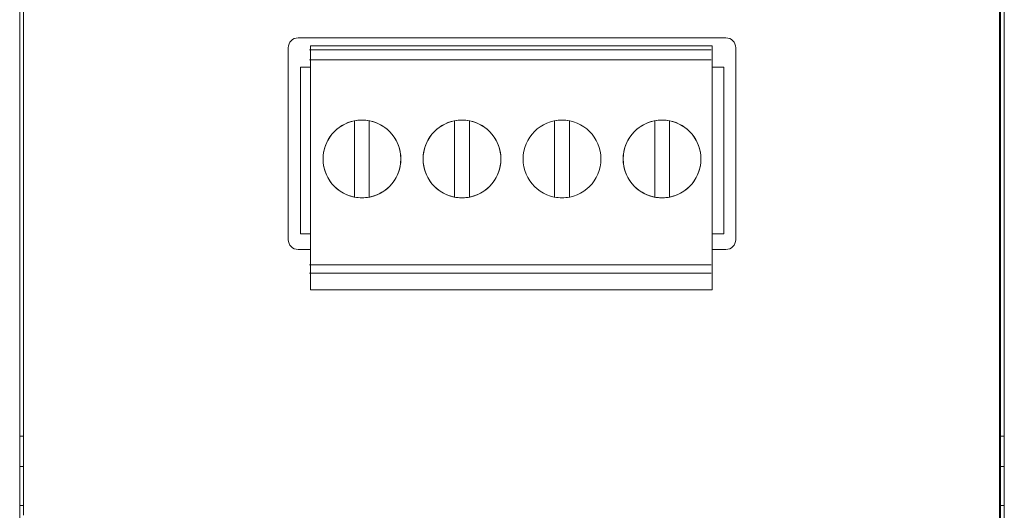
# Model space of a CAD drawing. Header units: millimetres. Extents: x 0 to 420, y 0 to 297.
# Tile 7 of 8: x 312 to 362, y 172 to 197. Entities that reach past the tile are written whole.
import ezdxf

# ---------------------------------------------------------------- set-up
doc = ezdxf.new("R2010")
doc.units = ezdxf.units.MM
doc.layers.get('0').update_dxf_attribs({"linetype": 'CONTINUOUS', "lineweight": 13})
doc.layers.add('Dimension', color=2, linetype='CONTINUOUS', lineweight=9)

msp = doc.modelspace()

# ---------------------------------------------------------------- linework, layer by layer
at = {"linetype": 'Continuous'}
for p, q in [((311.85, 209), (311.85, 175.522)), ((361.85, 209), (361.85, 175.522)), ((361.6, 206.646), (361.6, 125.603)), ((312.05, 171.522), (312.05, 206.42)), ((361.65, 125.478), (361.65, 206.42)), ((326.61, 195.356), (326.61, 182.956)), ((326.61, 195.356), (347.01, 195.356)), ((347.01, 195.356), (347.01, 182.956)), ((347.56, 194.276), (347.01, 194.276)), ((347.61, 194.276), (347.56, 194.276)), ((347.61, 194.276), (347.61, 185.806)), ((328.855, 191.545), (328.855, 187.667)), ((328.855, 191.545), (328.855, 187.667)), ((328.855, 191.545), (328.855, 187.667)), ((329.605, 191.545), (329.605, 187.667)), ((329.605, 191.545), (329.605, 187.667)), ((329.605, 191.545), (329.605, 187.667)), ((333.935, 191.545), (333.935, 187.667)), ((333.935, 191.545), (333.935, 187.667)), ((333.935, 191.545), (333.935, 187.667)), ((333.935, 191.545), (333.935, 187.667)), ((334.685, 191.545), (334.685, 187.667)), ((334.685, 191.545), (334.685, 187.667)), ((334.685, 191.545), (334.685, 187.667)), ((334.685, 191.545), (334.685, 187.667)), ((339.015, 191.545), (339.015, 187.667)), ((339.015, 191.545), (339.015, 187.667)), ((339.015, 191.545), (339.015, 187.667)), ((339.015, 191.545), (339.015, 187.667)), ((339.015, 191.545), (339.015, 187.667)), ((339.765, 191.545), (339.765, 187.667)), ((339.765, 191.545), (339.765, 187.667)), ((339.765, 191.545), (339.765, 187.667)), ((339.765, 191.545), (339.765, 187.667)), ((339.765, 191.545), (339.765, 187.667)), ((344.095, 191.545), (344.095, 187.667)), ((344.095, 191.545), (344.095, 187.667)), ((344.095, 191.545), (344.095, 187.667)), ((344.095, 191.545), (344.095, 187.667)), ((344.845, 191.545), (344.845, 187.667)), ((344.845, 191.545), (344.845, 187.667)), ((344.845, 191.545), (344.845, 187.667)), ((344.845, 191.545), (344.845, 187.667)), ((347.56, 185.806), (347.01, 185.806)), ((347.61, 185.806), (347.56, 185.806)), ((326.61, 182.956), (347.01, 182.956)), ((311.85, 173.993), (311.85, 175.522)), ((312.05, 175.522), (311.85, 175.522)), ((361.85, 175.522), (361.65, 175.522)), ((361.85, 175.522), (361.85, 173.993)), ((311.85, 173.993), (311.85, 122.992)), ((312.05, 173.993), (311.85, 173.993)), ((361.85, 173.993), (361.65, 173.993)), ((361.85, 173.993), (361.85, 122.992)), ((312.05, 172), (311.85, 172)), ((361.85, 172), (361.65, 172))]:
    msp.add_line(p, q, dxfattribs=at)
for p, q in [((326.56, 195.147), (346.96, 195.147)), ((326.56, 194.647), (346.96, 194.647)), ((326.56, 184.225), (346.96, 184.225)), ((326.56, 183.797), (346.96, 183.797))]:
    msp.add_line(p, q)
at = {"ltscale": 0.4}
msp.add_lwpolyline([(326.109, 194.276), (326.61, 194.276), (326.61, 185.806), (326.109, 185.806)], close=True, dxfattribs=at)
at = {"linetype": 'Continuous'}
for centre in [(329.23, 189.606), (334.31, 189.606), (334.31, 189.606), (339.39, 189.606), (339.39, 189.606), (344.47, 189.606), (344.47, 189.606)]:
    msp.add_circle(centre, 1.975, dxfattribs=at)
for centre, start, end in [((329.23, 189.606), 100.9454, 259.0546), ((329.23, 189.606), 79.0546, 100.9454), ((329.23, 189.606), 280.9454, 79.0546), ((334.31, 189.606), 100.9454, 259.0546), ((334.31, 189.606), 79.0546, 100.9454), ((334.31, 189.606), 280.9454, 79.0546), ((339.39, 189.606), 79.0546, 100.9454), ((339.39, 189.606), 79.0546, 100.9454), ((344.47, 189.606), 100.9454, 259.0546), ((344.47, 189.606), 79.0546, 100.9454), ((344.47, 189.606), 280.9454, 79.0546), ((329.23, 189.606), 259.0546, 280.9454), ((334.31, 189.606), 259.0546, 280.9454), ((339.39, 189.606), 259.0546, 280.9454), ((339.39, 189.606), 259.0546, 280.9454), ((344.47, 189.606), 259.0546, 280.9454)]:
    msp.add_arc(centre, 1.975, start, end, dxfattribs=at)
for points, knots in [([(328.855, 187.769), (328.855, 187.756), (328.855, 187.732), (328.855, 187.7), (328.855, 187.679), (328.855, 187.67), (328.855, 187.667)], [0, 0, 0, 0, 0.0394785, 0.0725729, 0.0943816, 0.1019546, 0.1019546, 0.1019546, 0.1019546]), ([(328.855, 187.769), (328.855, 187.756), (328.855, 187.732), (328.855, 187.7), (328.855, 187.679), (328.855, 187.67), (328.855, 187.667)], [0, 0, 0, 0, 0.0394785, 0.0725729, 0.0943816, 0.1019546, 0.1019546, 0.1019546, 0.1019546]), ([(328.855, 187.769), (328.855, 187.756), (328.855, 187.732), (328.855, 187.7), (328.855, 187.679), (328.855, 187.67), (328.855, 187.667)], [0, 0, 0, 0, 0.0394785, 0.0725729, 0.0943816, 0.1019546, 0.1019546, 0.1019546, 0.1019546]), ([(329.605, 187.667), (329.605, 187.67), (329.605, 187.679), (329.605, 187.7), (329.605, 187.732), (329.605, 187.756), (329.605, 187.769)], [0, 0, 0, 0, 0.0076135, 0.0294935, 0.0625664, 0.1019546, 0.1019546, 0.1019546, 0.1019546]), ([(329.605, 187.667), (329.605, 187.67), (329.605, 187.679), (329.605, 187.7), (329.605, 187.732), (329.605, 187.756), (329.605, 187.769)], [0, 0, 0, 0, 0.0076135, 0.0294935, 0.0625664, 0.1019546, 0.1019546, 0.1019546, 0.1019546]), ([(329.605, 187.667), (329.605, 187.67), (329.605, 187.679), (329.605, 187.7), (329.605, 187.732), (329.605, 187.756), (329.605, 187.769)], [0, 0, 0, 0, 0.0076135, 0.0294935, 0.0625664, 0.1019546, 0.1019546, 0.1019546, 0.1019546]), ([(333.935, 187.769), (333.935, 187.756), (333.935, 187.732), (333.935, 187.7), (333.935, 187.679), (333.935, 187.67), (333.935, 187.667)], [0, 0, 0, 0, 0.0394785, 0.0725729, 0.0943816, 0.1019546, 0.1019546, 0.1019546, 0.1019546]), ([(333.935, 187.769), (333.935, 187.756), (333.935, 187.732), (333.935, 187.7), (333.935, 187.679), (333.935, 187.67), (333.935, 187.667)], [0, 0, 0, 0, 0.0394785, 0.0725729, 0.0943816, 0.1019546, 0.1019546, 0.1019546, 0.1019546]), ([(333.935, 187.769), (333.935, 187.756), (333.935, 187.732), (333.935, 187.7), (333.935, 187.679), (333.935, 187.67), (333.935, 187.667)], [0, 0, 0, 0, 0.0394785, 0.0725729, 0.0943816, 0.1019546, 0.1019546, 0.1019546, 0.1019546]), ([(333.935, 187.769), (333.935, 187.756), (333.935, 187.732), (333.935, 187.7), (333.935, 187.679), (333.935, 187.67), (333.935, 187.667)], [0, 0, 0, 0, 0.0394785, 0.0725729, 0.0943816, 0.1019546, 0.1019546, 0.1019546, 0.1019546]), ([(334.31, 187.631), (334.268, 187.631), (334.184, 187.634), (334.059, 187.646), (333.976, 187.659), (333.935, 187.667)], [0, 0, 0, 0, 0.1259228, 0.2514503, 0.3772266, 0.3772266, 0.3772266, 0.3772266]), ([(334.685, 187.667), (334.644, 187.659), (334.561, 187.646), (334.436, 187.634), (334.352, 187.631), (334.31, 187.631)], [0, 0, 0, 0, 0.12592, 0.2514473, 0.3772266, 0.3772266, 0.3772266, 0.3772266]), ([(334.685, 187.667), (334.685, 187.67), (334.685, 187.679), (334.685, 187.7), (334.685, 187.732), (334.685, 187.756), (334.685, 187.769)], [0, 0, 0, 0, 0.0076135, 0.0294935, 0.0625664, 0.1019546, 0.1019546, 0.1019546, 0.1019546]), ([(334.685, 187.667), (334.685, 187.67), (334.685, 187.679), (334.685, 187.7), (334.685, 187.732), (334.685, 187.756), (334.685, 187.769)], [0, 0, 0, 0, 0.0076135, 0.0294935, 0.0625664, 0.1019546, 0.1019546, 0.1019546, 0.1019546]), ([(334.685, 187.667), (334.685, 187.67), (334.685, 187.679), (334.685, 187.7), (334.685, 187.732), (334.685, 187.756), (334.685, 187.769)], [0, 0, 0, 0, 0.0076135, 0.0294935, 0.0625664, 0.1019546, 0.1019546, 0.1019546, 0.1019546]), ([(334.685, 187.667), (334.685, 187.67), (334.685, 187.679), (334.685, 187.7), (334.685, 187.732), (334.685, 187.756), (334.685, 187.769)], [0, 0, 0, 0, 0.0076135, 0.0294935, 0.0625664, 0.1019546, 0.1019546, 0.1019546, 0.1019546]), ([(339.015, 187.769), (339.015, 187.756), (339.015, 187.732), (339.015, 187.7), (339.015, 187.679), (339.015, 187.67), (339.015, 187.667)], [0, 0, 0, 0, 0.0394785, 0.0725729, 0.0943816, 0.1019546, 0.1019546, 0.1019546, 0.1019546]), ([(339.015, 187.769), (339.015, 187.756), (339.015, 187.732), (339.015, 187.7), (339.015, 187.679), (339.015, 187.67), (339.015, 187.667)], [0, 0, 0, 0, 0.0394785, 0.0725729, 0.0943816, 0.1019546, 0.1019546, 0.1019546, 0.1019546]), ([(339.015, 187.769), (339.015, 187.756), (339.015, 187.732), (339.015, 187.7), (339.015, 187.679), (339.015, 187.67), (339.015, 187.667)], [0, 0, 0, 0, 0.0394785, 0.0725729, 0.0943816, 0.1019546, 0.1019546, 0.1019546, 0.1019546]), ([(339.015, 187.769), (339.015, 187.756), (339.015, 187.732), (339.015, 187.7), (339.015, 187.679), (339.015, 187.67), (339.015, 187.667)], [0, 0, 0, 0, 0.0394785, 0.0725729, 0.0943816, 0.1019546, 0.1019546, 0.1019546, 0.1019546]), ([(339.765, 187.667), (339.765, 187.67), (339.765, 187.679), (339.765, 187.7), (339.765, 187.732), (339.765, 187.756), (339.765, 187.769)], [0, 0, 0, 0, 0.0076135, 0.0294935, 0.0625664, 0.1019546, 0.1019546, 0.1019546, 0.1019546]), ([(339.765, 187.667), (339.765, 187.67), (339.765, 187.679), (339.765, 187.7), (339.765, 187.732), (339.765, 187.756), (339.765, 187.769)], [0, 0, 0, 0, 0.0076135, 0.0294935, 0.0625664, 0.1019546, 0.1019546, 0.1019546, 0.1019546]), ([(339.765, 187.667), (339.765, 187.67), (339.765, 187.679), (339.765, 187.7), (339.765, 187.732), (339.765, 187.756), (339.765, 187.769)], [0, 0, 0, 0, 0.0076135, 0.0294935, 0.0625664, 0.1019546, 0.1019546, 0.1019546, 0.1019546]), ([(339.765, 187.667), (339.765, 187.67), (339.765, 187.679), (339.765, 187.7), (339.765, 187.732), (339.765, 187.756), (339.765, 187.769)], [0, 0, 0, 0, 0.0076135, 0.0294935, 0.0625664, 0.1019546, 0.1019546, 0.1019546, 0.1019546]), ([(344.095, 187.769), (344.095, 187.756), (344.095, 187.732), (344.095, 187.7), (344.095, 187.679), (344.095, 187.67), (344.095, 187.667)], [0, 0, 0, 0, 0.0394785, 0.0725729, 0.0943816, 0.1019546, 0.1019546, 0.1019546, 0.1019546]), ([(344.095, 187.769), (344.095, 187.756), (344.095, 187.732), (344.095, 187.7), (344.095, 187.679), (344.095, 187.67), (344.095, 187.667)], [0, 0, 0, 0, 0.0394785, 0.0725729, 0.0943816, 0.1019546, 0.1019546, 0.1019546, 0.1019546]), ([(344.095, 187.769), (344.095, 187.756), (344.095, 187.732), (344.095, 187.7), (344.095, 187.679), (344.095, 187.67), (344.095, 187.667)], [0, 0, 0, 0, 0.0394785, 0.0725729, 0.0943816, 0.1019546, 0.1019546, 0.1019546, 0.1019546]), ([(344.095, 187.769), (344.095, 187.756), (344.095, 187.732), (344.095, 187.7), (344.095, 187.679), (344.095, 187.67), (344.095, 187.667)], [0, 0, 0, 0, 0.0394785, 0.0725729, 0.0943816, 0.1019546, 0.1019546, 0.1019546, 0.1019546]), ([(344.47, 187.631), (344.428, 187.631), (344.344, 187.634), (344.219, 187.646), (344.136, 187.659), (344.095, 187.667)], [0, 0, 0, 0, 0.1259228, 0.2514503, 0.3772266, 0.3772266, 0.3772266, 0.3772266]), ([(344.845, 187.667), (344.804, 187.659), (344.721, 187.646), (344.596, 187.634), (344.512, 187.631), (344.47, 187.631)], [0, 0, 0, 0, 0.12592, 0.2514473, 0.3772266, 0.3772266, 0.3772266, 0.3772266]), ([(344.845, 187.667), (344.845, 187.67), (344.845, 187.679), (344.845, 187.7), (344.845, 187.732), (344.845, 187.756), (344.845, 187.769)], [0, 0, 0, 0, 0.0076135, 0.0294935, 0.0625664, 0.1019546, 0.1019546, 0.1019546, 0.1019546]), ([(344.845, 187.667), (344.845, 187.67), (344.845, 187.679), (344.845, 187.7), (344.845, 187.732), (344.845, 187.756), (344.845, 187.769)], [0, 0, 0, 0, 0.0076135, 0.0294935, 0.0625664, 0.1019546, 0.1019546, 0.1019546, 0.1019546]), ([(344.845, 187.667), (344.845, 187.67), (344.845, 187.679), (344.845, 187.7), (344.845, 187.732), (344.845, 187.756), (344.845, 187.769)], [0, 0, 0, 0, 0.0076135, 0.0294935, 0.0625664, 0.1019546, 0.1019546, 0.1019546, 0.1019546]), ([(344.845, 187.667), (344.845, 187.67), (344.845, 187.679), (344.845, 187.7), (344.845, 187.732), (344.845, 187.756), (344.845, 187.769)], [0, 0, 0, 0, 0.0076135, 0.0294935, 0.0625664, 0.1019546, 0.1019546, 0.1019546, 0.1019546])]:
    msp.add_open_spline(points, degree=3, knots=knots, dxfattribs=at)
at = {"layer": 'Dimension', "color": 254}
for p, q in [((325.99, 195.756), (347.71, 195.756)), ((325.49, 185.506), (325.49, 195.256)), ((348.21, 195.256), (348.21, 185.506)), ((326.61, 185.006), (325.99, 185.006)), ((347.71, 185.006), (347.01, 185.006))]:
    msp.add_line(p, q, dxfattribs=at)
for centre, start, end in [((325.99, 195.256), 90, 180), ((347.71, 195.256), 0, 90), ((325.99, 185.506), 180, 270), ((347.71, 185.506), 270, 0)]:
    msp.add_arc(centre, 0.5, start, end, dxfattribs=at)

doc.saveas('drawing.dxf')
